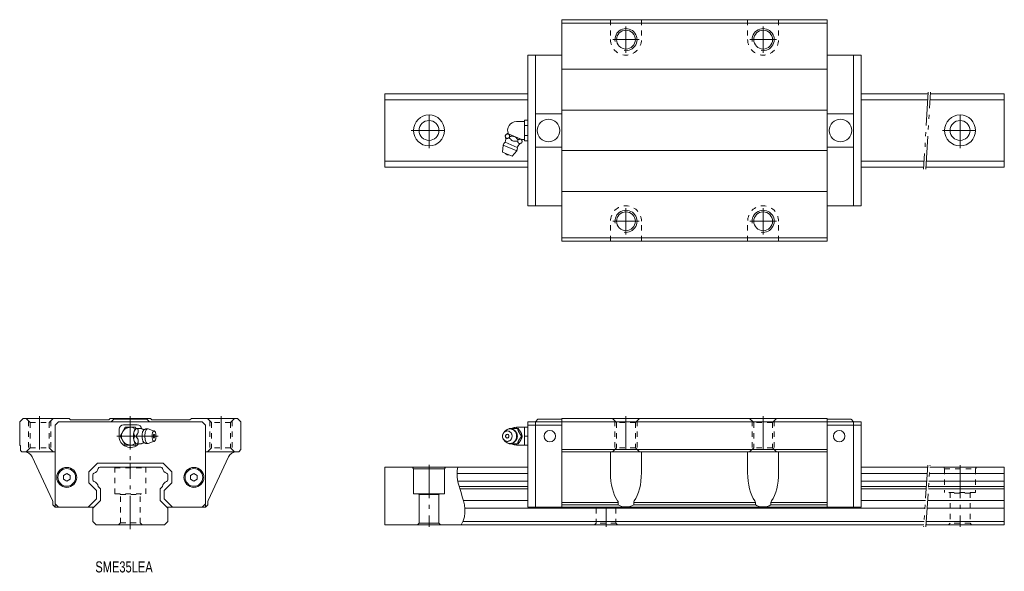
# Model space of a CAD drawing. Header units: inches. Extents: x -50 to 395, y -21 to 228.
import ezdxf

# ---------------------------------------------------------------- set-up
doc = ezdxf.new("R2010")
doc.units = ezdxf.units.IN
for name, pattern in [('CENTER', [22.8, 15, -3, 1.8, -3]), ('DASHED', [4.8, 2.4, -2.4]), ('PHANTOM', [27.6, 15, -3, 1.8, -3, 1.8, -3])]:
    doc.linetypes.add(name, pattern=pattern)
doc.layers.add('Unnamed [1]', color=89, linetype='Continuous', lineweight=0)
doc.styles.add('CK_TEXT_STYLE_0052', font='Smooth', dxfattribs={"width": 0.75, "height": 5})

msp = doc.modelspace()

# ---------------------------------------------------------------- linework, layer by layer
at = {"layer": 'Unnamed [1]', "color": 4, "linetype": 'Continuous', "lineweight": 0}
for p, q in [((195, 228), (315, 228)), ((195, 128), (195, 228)), ((315, 128), (315, 228)), ((195, 226.5), (315, 226.5)), ((179.7, 212), (195, 212)), ((179.7, 175.69), (179.7, 212)), ((183.1, 144), (183.1, 212)), ((330.3, 212), (315, 212)), ((326.9, 144), (326.9, 212)), ((330.3, 144), (330.3, 212)), ((195, 205.7), (315, 205.7)), ((179.7, 194.5), (115, 194.5)), ((115, 194.5), (115, 161.5)), ((179.7, 191.81), (115, 191.81)), ((360.59, 194.5), (330.3, 194.5)), ((360.42, 191.81), (330.3, 191.81)), ((395, 191.81), (361.43, 191.81)), ((395, 194.5), (361.59, 194.5)), ((395, 161.5), (395, 194.5)), ((195, 187.1), (315, 187.1)), ((178.11, 173.38), (178.11, 182.62)), ((178.11, 182.62), (179.7, 182.62)), ((183.1, 185.5), (195, 185.5)), ((326.9, 185.5), (315, 185.5)), ((174.51, 182), (178.11, 182)), ((178.11, 180.31), (179.7, 180.31)), ((169.41, 175.53), (169.64, 176.08)), ((176.9, 173.89), (170.43, 176.57)), ((171.28, 174.76), (171.51, 175.31)), ((175.01, 173.21), (175.24, 173.76)), ((178.11, 174), (176.63, 174)), ((178.11, 175.69), (179.7, 175.69)), ((179.7, 144), (179.7, 175.69)), ((168.2, 168.18), (168.51, 171.41)), ((168.51, 171.41), (174.61, 168.88)), ((169.36, 172.68), (174.9, 170.38)), ((176.88, 172.44), (177.11, 172.99)), ((178.11, 173.38), (179.7, 173.38)), ((183.1, 170.5), (195, 170.5)), ((326.9, 170.5), (315, 170.5)), ((168.2, 168.18), (172.54, 166.38)), ((174.61, 168.88), (172.54, 166.38)), ((195, 169), (315, 169)), ((179.7, 164.19), (115, 164.19)), ((179.7, 161.5), (115, 161.5)), ((358.77, 164.19), (330.3, 164.19)), ((358.61, 161.5), (330.3, 161.5)), ((395, 161.5), (359.61, 161.5)), ((395, 164.19), (359.77, 164.19)), ((195, 150.4), (315, 150.4)), ((179.7, 144), (195, 144)), ((330.3, 144), (315, 144)), ((195, 129.5), (315, 129.5)), ((195, 128), (315, 128)), ((-50, 46.5), (-48.5, 48)), ((-50, 36), (-50, 46.5)), ((-48.5, 48), (-27.7, 48)), ((-34, 45), (-32.5, 46.5)), ((-34, 45), (-34, 9.5)), ((-32.5, 46.5), (32.5, 46.5)), ((-27, 47.3), (-27.7, 48)), ((-27, 47.3), (-9.75, 47.3)), ((-9.05, 48), (-9.75, 47.3)), ((-9.05, 48), (9.05, 48)), ((-8.6, 46.5), (-7.5, 47.6)), ((-7.5, 47.6), (7.5, 47.6)), ((3.1, 45.1), (-3.1, 45.1)), ((8.6, 46.5), (7.5, 47.6)), ((9.05, 48), (9.75, 47.3)), ((26.9, 47.3), (9.75, 47.3)), ((26.9, 47.3), (27.6, 48)), ((27.6, 48), (48.5, 48)), ((34, 45), (32.5, 46.5)), ((34, 45), (34, 9.5)), ((48.5, 48), (50, 46.5)), ((50, 34), (50, 46.5)), ((179.7, 46.5), (330.3, 46.5)), ((179.7, 8), (179.7, 46.5)), ((179.7, 45), (195, 45)), ((183.1, 46.5), (184.2, 47.6)), ((183.1, 8), (183.1, 46.5)), ((184.2, 47.6), (195, 47.6)), ((195, 8), (195, 48)), ((195, 48), (315, 48)), ((315, 8), (315, 48)), ((315, 47.6), (325.6, 47.6)), ((330.3, 45), (315, 45)), ((325.8, 47.6), (326.9, 46.5)), ((326.9, 8), (326.9, 46.5)), ((330.3, 8), (330.3, 46.5)), ((-5.1, 40), (-5.1, 43.1)), ((-2.31, 44), (-4.62, 40)), ((2.31, 44), (-2.31, 44)), ((1.6, 41.68), (1.63, 41.82)), ((2.6, 43.5), (2.31, 44)), ((2.6, 43.5), (4.89, 43.5)), ((8.01, 43.27), (10.83, 42.33)), ((168.76, 41.58), (169.3, 42.22)), ((171.28, 43.5), (175.24, 43.5)), ((174.51, 44), (179.7, 44)), ((174.51, 43.53), (174.51, 44)), ((176.42, 41.82), (176.5, 41.68)), ((178.11, 36), (178.11, 44)), ((-50, 36), (-49.6, 35.6)), ((-4.62, 40), (-2.31, 36)), ((-2.31, 36), (2.31, 36)), ((1.63, 38.18), (1.6, 38.32)), ((2.31, 36), (2.6, 36.5)), ((4.88, 36.5), (2.6, 36.5)), ((10.83, 37.67), (8.01, 36.73)), ((169.3, 37.78), (168.76, 38.42)), ((171.28, 36.5), (175.24, 36.5)), ((174.51, 36), (174.51, 36.47)), ((179.7, 36), (174.51, 36)), ((176.5, 38.32), (176.42, 38.18)), ((176.88, 40), (177.11, 40)), ((178.11, 40), (179.7, 40)), ((-49.6, 33.6), (-49.6, 35.6)), ((-49.6, 33.6), (-49, 33)), ((-49, 33), (-34, 33)), ((49, 33), (34, 33)), ((50, 34), (49, 33)), ((195, 34), (315, 34)), ((195, 33), (315, 33)), ((217, 33), (217, 23.47)), ((231, 33), (231, 23.47)), ((279, 33), (279, 23.47)), ((293, 33), (293, 23.47)), ((-44.41, 30.69), (-35.19, 10.9)), ((-18.8, 23.85), (-14.85, 27.8)), ((-14.85, 27.8), (14.85, 27.8)), ((18.8, 23.85), (14.85, 27.8)), ((44.41, 30.69), (35.19, 10.9)), ((-28.75, 23.13), (-30.25, 22.27)), ((-30.25, 22.27), (-30.25, 20.53)), ((-27.25, 22.27), (-28.75, 23.13)), ((-27.25, 22.27), (-27.25, 20.53)), ((-18.8, 18.95), (-18.8, 23.85)), ((-17, 22.52), (-17, 20.28)), ((-13.79, 26), (13.79, 26)), ((17, 22.52), (17, 20.28)), ((18.8, 18.95), (18.8, 23.85)), ((28.75, 23.13), (27.25, 22.27)), ((27.25, 22.27), (27.25, 20.53)), ((30.25, 22.27), (28.75, 23.13)), ((30.25, 22.27), (30.25, 20.53)), ((115, 26), (115, 0)), ((115, 26), (179.7, 26)), ((127.6, 25.95), (128, 25.25)), ((128, 25.25), (142, 25.25)), ((128, 25.25), (128, 14)), ((142.4, 25.95), (142, 25.25)), ((142, 25.25), (142, 14)), ((147.68, 23.19), (179.7, 23.19)), ((330.3, 26), (360.36, 26)), ((330.3, 23.19), (360.17, 23.19)), ((361.18, 23.19), (395, 23.19)), ((361.37, 26), (395, 26)), ((395, 26), (395, 0)), ((-28.75, 19.67), (-30.25, 20.53)), ((-27.25, 20.53), (-28.75, 19.67)), ((-15.3, 15.45), (-18.8, 18.95)), ((15.3, 15.45), (18.8, 18.95)), ((28.75, 19.67), (27.25, 20.53)), ((30.25, 20.53), (28.75, 19.67)), ((148.04, 19.61), (179.7, 19.61)), ((330.3, 19.61), (359.93, 19.61)), ((360.94, 19.61), (395, 19.61)), ((-15.3, 11.75), (-15.3, 15.45)), ((-14.54, 17.24), (-13.5, 16.2)), ((-13.5, 16.2), (-13.5, 11)), ((14.54, 17.24), (13.5, 16.2)), ((13.5, 16.2), (13.5, 11)), ((15.3, 11.75), (15.3, 15.45)), ((142, 14), (128, 14)), ((130.2, 14), (130.5, 13.7)), ((130.5, 13.7), (130.5, 0.7)), ((139.5, 13.7), (130.5, 13.7)), ((139.5, 13.7), (139.8, 14)), ((139.5, 13.7), (139.5, 0.7)), ((148.62, 17.24), (179.7, 17.24)), ((148.94, 16.2), (179.7, 16.2)), ((330.3, 17.24), (359.77, 17.24)), ((330.3, 16.2), (359.7, 16.2)), ((360.71, 16.2), (395, 16.2)), ((360.78, 17.24), (395, 17.24)), ((-35, 10.06), (-35, 9)), ((-35, 9), (-34, 8)), ((-34, 9.5), (-32.5, 8)), ((-19.05, 8), (-15.3, 11.75)), ((-13.5, 11), (-17, 7.5)), ((13.5, 11), (17, 7.5)), ((19.05, 8), (15.3, 11.75)), ((34, 9.5), (32.5, 8)), ((35, 9), (34, 8)), ((35, 10.06), (35, 9)), ((150.54, 11), (179.7, 11)), ((195, 10.06), (220.48, 10.06)), ((195, 9), (220.48, 9)), ((220.48, 9), (220.48, 10.09)), ((227.52, 10.09), (227.52, 9)), ((227.52, 10.06), (282.48, 10.06)), ((227.52, 9), (282.48, 9)), ((282.48, 10.09), (282.48, 9)), ((289.52, 9), (289.52, 10.09)), ((289.52, 10.06), (315, 10.06)), ((315, 9), (289.52, 9)), ((330.3, 11), (359.35, 11)), ((360.36, 11), (395, 11)), ((-33.99, 8), (-16.5, 8)), ((-17, 7.5), (-17, 1.5)), ((34, 8), (16.5, 8)), ((17, 7.5), (17, 1.5)), ((151.2, 7.5), (359.12, 7.5)), ((179.7, 8), (330.3, 8)), ((360.12, 7.5), (395, 7.5)), ((-17, 1.5), (-15.5, 0)), ((-15.5, 0), (15.5, 0)), ((15.5, 0), (17, 1.5)), ((130.5, 0.7), (129.8, 0)), ((139.5, 0.7), (130.5, 0.7)), ((140.2, 0), (139.5, 0.7)), ((150.3, 1.5), (358.71, 1.5)), ((359.72, 1.5), (395, 1.5)), ((358.61, 0), (115, 0)), ((395, 0), (359.62, 0))]:
    msp.add_line(p, q, dxfattribs=at)
at = {"layer": 'Unnamed [1]', "color": 252, "linetype": 'DASHED', "lineweight": 0}
for p, q in [((217, 228), (217, 219)), ((231, 228), (231, 219)), ((279, 228), (279, 219)), ((293, 228), (293, 219)), ((217, 128), (217, 137)), ((231, 128), (231, 137)), ((279, 128), (279, 137)), ((293, 128), (293, 137)), ((-45.25, 46.2), (-47.05, 48)), ((-46, 46.95), (-46, 34.05)), ((-45.25, 46.2), (-45.25, 34.8)), ((-45.25, 46.2), (-36.75, 46.2)), ((-36.75, 46.2), (-34.95, 48)), ((-36.75, 46.2), (-36.75, 34.8)), ((-36, 46.95), (-36, 34.05)), ((36.75, 46.2), (34.95, 48)), ((36, 46.95), (36, 34.05)), ((45.25, 46.2), (36.75, 46.2)), ((36.75, 46.2), (36.75, 34.8)), ((45.25, 46.2), (47.05, 48)), ((45.25, 46.2), (45.25, 34.8)), ((46, 46.95), (46, 34.05)), ((219.75, 46.2), (217.95, 48)), ((219, 46.95), (219, 34.05)), ((219.75, 46.2), (219.75, 34.8)), ((228.25, 46.2), (219.75, 46.2)), ((228.25, 46.2), (230.05, 48)), ((228.25, 46.2), (228.25, 34.8)), ((229, 46.95), (229, 34.05)), ((281.75, 46.2), (279.95, 48)), ((281, 46.95), (281, 34.05)), ((281.75, 46.2), (281.75, 34.8)), ((290.25, 46.2), (281.75, 46.2)), ((290.25, 46.2), (292.05, 48)), ((290.25, 46.2), (290.25, 34.8)), ((291, 46.95), (291, 34.05)), ((-45.25, 34.8), (-47.05, 33)), ((-45.25, 34.8), (-36.75, 34.8)), ((-36.75, 34.8), (-34.95, 33)), ((-34, 33), (-34, 8)), ((34, 33), (34, 8)), ((36.75, 34.8), (34.95, 33)), ((45.25, 34.8), (36.75, 34.8)), ((45.25, 34.8), (47.05, 33)), ((219.75, 34.8), (217.95, 33)), ((228.25, 34.8), (219.75, 34.8)), ((228.25, 34.8), (230.05, 33)), ((281.75, 34.8), (279.95, 33)), ((290.25, 34.8), (281.75, 34.8)), ((290.25, 34.8), (292.05, 33)), ((-7, 25.7), (-7.17, 26)), ((-7, 25.7), (7, 25.7)), ((-7, 14), (-7, 25.7)), ((7, 25.7), (7.17, 26)), ((7, 14), (7, 25.7)), ((367.6, 25.95), (368, 25.25)), ((368, 25.25), (382, 25.25)), ((368, 25.25), (368, 14.55)), ((382.4, 25.95), (382, 25.25)), ((382, 25.25), (382, 14.55)), ((-7, 14), (7, 14)), ((-4.5, 13.7), (-4.8, 14)), ((-4.5, 13.7), (4.5, 13.7)), ((-4.5, 0.8), (-4.5, 13.7)), ((4.5, 13.7), (4.8, 14)), ((4.5, 0.8), (4.5, 13.7)), ((382, 14.55), (368, 14.55)), ((370.2, 14.55), (370.5, 14.25)), ((370.5, 14.55), (370.5, 0.7)), ((379.5, 14.25), (370.5, 14.25)), ((379.5, 14.55), (379.5, 0.7)), ((379.5, 14.25), (379.8, 14.55)), ((210.5, 7.5), (210.5, 0.7)), ((219.5, 7.5), (219.5, 0.7)), ((-5.3, 0), (-4.5, 0.8)), ((-4.5, 0.8), (4.5, 0.8)), ((5.3, 0), (4.5, 0.8)), ((210.5, 0.7), (209.8, 0)), ((219.5, 0.7), (210.5, 0.7)), ((220.2, 0), (219.5, 0.7)), ((370.5, 0.7), (369.8, 0)), ((379.5, 0.7), (370.5, 0.7)), ((380.2, 0), (379.5, 0.7))]:
    msp.add_line(p, q, dxfattribs=at)
at = {"layer": 'Unnamed [1]', "color": 252, "linetype": 'CENTER', "lineweight": 0}
for p, q in [((224, 213), (224, 225)), ((286, 213), (286, 225)), ((218, 219), (230, 219)), ((280, 219), (292, 219)), ((135, 170), (135, 186)), ((375, 170), (375, 186)), ((127, 178), (143, 178)), ((367, 178), (383, 178)), ((224, 131), (224, 143)), ((286, 131), (286, 143)), ((218, 137), (230, 137)), ((280, 137), (292, 137)), ((-41, 49), (-41, 31.92)), ((0, 49), (0, 29)), ((41, 49), (41, 31.92)), ((224, 49), (224, 31.92)), ((286, 49), (286, 31.92)), ((-6.05, 40), (1.92, 40)), ((1.92, 40), (12.62, 40)), ((0, -2), (0, 28)), ((135, 27), (135, -1)), ((375, 26.95), (375, -1)), ((215, 8.06), (215, -1))]:
    msp.add_line(p, q, dxfattribs=at)
at = {"layer": 'Unnamed [1]', "color": 252, "linetype": 'PHANTOM', "lineweight": 0}
for p, q in [((360.63, 195.22), (358.55, 160.54)), ((359.55, 160.5), (361.64, 195.29)), ((360.43, 26.95), (358.55, -0.96)), ((359.55, -1), (361.43, 26.95))]:
    msp.add_line(p, q, dxfattribs=at)
at = {"layer": 'Unnamed [1]', "color": 252, "linetype": 'Continuous', "lineweight": 0}
msp.add_line((168.31, 40), (168.2, 40), dxfattribs=at)
at = {"layer": 'Unnamed [1]', "color": 4, "linetype": 'Continuous', "lineweight": 0, "extrusion": (0, 0, -1)}
for points in [[(-169.41, 175.53), (-169.44, 175.44), (-169.48, 175.35), (-169.51, 175.27), (-169.54, 175.18), (-169.58, 175.09), (-169.61, 175.01), (-169.65, 174.93), (-169.69, 174.85), (-169.73, 174.78), (-169.75, 174.73), (-169.78, 174.69), (-169.81, 174.65), (-169.84, 174.62), (-169.87, 174.58), (-169.9, 174.55), (-169.94, 174.52), (-169.97, 174.49), (-170.01, 174.47), (-170.05, 174.45), (-170.09, 174.44), (-170.13, 174.43), (-170.17, 174.42), (-170.22, 174.41), (-170.26, 174.41), (-170.31, 174.41), (-170.36, 174.41), (-170.41, 174.42), (-170.5, 174.44), (-170.59, 174.47), (-170.69, 174.5), (-170.79, 174.53), (-170.88, 174.57), (-170.98, 174.62), (-171.08, 174.66), (-171.18, 174.71), (-171.28, 174.76)], [(-171.51, 175.31), (-171.48, 175.4), (-171.44, 175.49), (-171.41, 175.57), (-171.38, 175.66), (-171.35, 175.74), (-171.31, 175.83), (-171.27, 175.91), (-171.23, 175.99), (-171.19, 176.06), (-171.17, 176.1), (-171.14, 176.15), (-171.11, 176.19), (-171.08, 176.22), (-171.05, 176.26), (-171.02, 176.29), (-170.98, 176.32), (-170.95, 176.34), (-170.91, 176.37), (-170.91, 176.37), (-170.91, 176.37), (-170.91, 176.37), (-170.91, 176.37), (-170.9, 176.37), (-170.9, 176.37), (-170.9, 176.37), (-170.9, 176.37), (-170.9, 176.37)], [(-171.28, 174.76), (-171.43, 174.56), (-171.59, 174.37), (-171.75, 174.17), (-171.92, 173.99), (-172.1, 173.81), (-172.28, 173.65), (-172.47, 173.5), (-172.67, 173.38), (-172.89, 173.27), (-173.12, 173.2), (-173.35, 173.15), (-173.58, 173.12), (-173.82, 173.11), (-174.06, 173.12), (-174.3, 173.13), (-174.53, 173.16), (-174.77, 173.18), (-175.01, 173.21)], [(-177.11, 172.99), (-177.08, 173.06), (-177.06, 173.13), (-177.03, 173.2), (-177, 173.27), (-176.98, 173.34), (-176.95, 173.41), (-176.92, 173.48), (-176.89, 173.55), (-176.86, 173.61), (-176.83, 173.67), (-176.8, 173.73), (-176.76, 173.79), (-176.72, 173.85), (-176.68, 173.9), (-176.64, 173.95), (-176.6, 173.99), (-176.55, 174.02), (-176.5, 174.05)], [(-175.01, 173.21), (-175.04, 173.12), (-175.08, 173.03), (-175.11, 172.95), (-175.14, 172.86), (-175.18, 172.77), (-175.21, 172.69), (-175.25, 172.61), (-175.29, 172.53), (-175.33, 172.46), (-175.35, 172.41), (-175.38, 172.37), (-175.41, 172.33), (-175.44, 172.3), (-175.47, 172.26), (-175.5, 172.23), (-175.54, 172.2), (-175.57, 172.17), (-175.61, 172.15), (-175.65, 172.13), (-175.69, 172.12), (-175.73, 172.11), (-175.77, 172.1), (-175.82, 172.09), (-175.86, 172.09), (-175.91, 172.09), (-175.96, 172.09), (-176.01, 172.1), (-176.1, 172.12), (-176.19, 172.15), (-176.29, 172.18), (-176.39, 172.21), (-176.49, 172.25), (-176.58, 172.3), (-176.68, 172.34), (-176.78, 172.39), (-176.88, 172.44)], [(-2.45, 43.4), (-2.46, 43.41), (-2.46, 43.41), (-2.47, 43.41), (-2.47, 43.42), (-2.48, 43.42), (-2.48, 43.42), (-2.49, 43.42), (-2.49, 43.43), (-2.5, 43.43), (-2.5, 43.43), (-2.51, 43.44), (-2.51, 43.44), (-2.52, 43.44), (-2.52, 43.44), (-2.53, 43.45), (-2.53, 43.45), (-2.54, 43.45), (-2.54, 43.46), (-2.54, 43.46), (-2.55, 43.46), (-2.55, 43.46), (-2.56, 43.47), (-2.56, 43.47), (-2.56, 43.47), (-2.57, 43.48), (-2.57, 43.48), (-2.58, 43.48), (-2.58, 43.49), (-2.58, 43.49), (-2.59, 43.49), (-2.59, 43.49), (-2.6, 43.5), (-2.6, 43.5), (-2.6, 43.5), (-2.61, 43.51), (-2.61, 43.51)], [(-2.47, 40), (-2.56, 40.11), (-2.65, 40.22), (-2.73, 40.33), (-2.82, 40.44), (-2.91, 40.55), (-2.99, 40.66), (-3.07, 40.77), (-3.15, 40.89), (-3.22, 41), (-3.27, 41.07), (-3.31, 41.15), (-3.35, 41.22), (-3.38, 41.29), (-3.42, 41.36), (-3.45, 41.43), (-3.48, 41.51), (-3.51, 41.58), (-3.53, 41.66), (-3.55, 41.73), (-3.56, 41.81), (-3.57, 41.88), (-3.58, 41.96), (-3.59, 42.03), (-3.59, 42.11), (-3.59, 42.18), (-3.59, 42.25), (-3.58, 42.32), (-3.56, 42.46), (-3.53, 42.6), (-3.5, 42.73), (-3.47, 42.86), (-3.43, 42.99), (-3.38, 43.12), (-3.34, 43.25), (-3.29, 43.37), (-3.24, 43.5)], [(-4.88, 43.5), (-4.89, 43.49), (-4.91, 43.48), (-4.92, 43.47), (-4.93, 43.46), (-4.95, 43.45), (-4.96, 43.44), (-4.98, 43.43), (-4.99, 43.42), (-5.01, 43.41), (-5.04, 43.39), (-5.07, 43.38), (-5.1, 43.36), (-5.14, 43.34), (-5.17, 43.32), (-5.2, 43.3), (-5.24, 43.29), (-5.27, 43.27), (-5.31, 43.25), (-5.35, 43.23), (-5.39, 43.22), (-5.43, 43.2), (-5.47, 43.18), (-5.51, 43.17), (-5.56, 43.15), (-5.6, 43.14), (-5.64, 43.13), (-5.69, 43.11), (-5.73, 43.1), (-5.78, 43.09), (-5.83, 43.08), (-5.88, 43.07), (-5.92, 43.06), (-5.97, 43.05), (-6.02, 43.04), (-6.07, 43.03), (-6.12, 43.02), (-6.15, 43.02), (-6.17, 43.02), (-6.2, 43.02), (-6.23, 43.01), (-6.26, 43.01), (-6.29, 43.01), (-6.32, 43.01), (-6.35, 43.01), (-6.37, 43.01)], [(-171.55, 43.3), (-172.1, 43.25), (-172.31, 43.2), (-172.52, 43.13), (-172.73, 43.04), (-172.94, 42.94), (-173.14, 42.82), (-173.34, 42.68), (-173.52, 42.52), (-173.7, 42.35), (-173.86, 42.16), (-174.01, 41.96), (-174.18, 41.68), (-174.32, 41.38), (-174.44, 41.08), (-174.52, 40.77), (-174.57, 40.47), (-174.6, 40.17), (-174.6, 39.89), (-174.58, 39.62), (-174.53, 39.27), (-174.45, 38.96), (-174.35, 38.68), (-174.24, 38.43), (-174.07, 38.14), (-173.9, 37.89), (-173.73, 37.69), (-173.51, 37.46), (-173.3, 37.29), (-173.11, 37.16), (-172.88, 37.03), (-172.62, 36.91), (-172.42, 36.83), (-172.2, 36.77), (-171.98, 36.73), (-171.73, 36.71), (-171.55, 36.7), (-171.55, 36.7), (-171.05, 36.74), (-170.83, 36.79), (-170.57, 36.88), (-170.34, 36.97), (-170.09, 37.11), (-169.9, 37.23), (-169.7, 37.38), (-169.47, 37.59), (-169.3, 37.78)], [(-176.42, 41.82), (-176.37, 41.92), (-176.31, 42.02), (-176.25, 42.12), (-176.18, 42.22), (-176.12, 42.31), (-176.06, 42.41), (-175.99, 42.5), (-175.92, 42.6), (-175.86, 42.69), (-175.79, 42.78), (-175.72, 42.87), (-175.65, 42.96), (-175.58, 43.05), (-175.51, 43.14), (-175.45, 43.23), (-175.38, 43.32), (-175.31, 43.41), (-175.24, 43.5)], [(-177.11, 40), (-177.08, 40.09), (-177.05, 40.18), (-177.03, 40.27), (-177, 40.35), (-176.98, 40.44), (-176.95, 40.53), (-176.92, 40.62), (-176.89, 40.72), (-176.86, 40.81), (-176.83, 40.9), (-176.79, 40.99), (-176.76, 41.09), (-176.72, 41.18), (-176.68, 41.28), (-176.64, 41.38), (-176.6, 41.48), (-176.55, 41.58), (-176.5, 41.68)], [(-3.24, 36.5), (-3.28, 36.61), (-3.32, 36.72), (-3.36, 36.83), (-3.4, 36.94), (-3.44, 37.05), (-3.47, 37.16), (-3.5, 37.27), (-3.53, 37.39), (-3.55, 37.5), (-3.57, 37.57), (-3.58, 37.65), (-3.58, 37.72), (-3.59, 37.79), (-3.59, 37.86), (-3.59, 37.93), (-3.59, 38.01), (-3.58, 38.08), (-3.57, 38.16), (-3.56, 38.23), (-3.54, 38.31), (-3.52, 38.38), (-3.49, 38.46), (-3.46, 38.53), (-3.43, 38.61), (-3.4, 38.68), (-3.36, 38.75), (-3.33, 38.82), (-3.25, 38.96), (-3.16, 39.1), (-3.07, 39.23), (-2.98, 39.36), (-2.88, 39.49), (-2.78, 39.62), (-2.68, 39.75), (-2.57, 39.87), (-2.47, 40)], [(-7.92, 36.71), (-7.87, 36.7), (-7.83, 36.7), (-7.79, 36.69), (-7.75, 36.69), (-7.71, 36.69), (-7.66, 36.68), (-7.62, 36.68), (-7.58, 36.68), (-7.54, 36.68), (-7.49, 36.68), (-7.44, 36.69), (-7.4, 36.69), (-7.35, 36.69), (-7.31, 36.7), (-7.26, 36.7), (-7.21, 36.71), (-7.17, 36.72), (-7.12, 36.72), (-7.08, 36.73), (-7.04, 36.74), (-6.99, 36.75), (-6.95, 36.76), (-6.91, 36.77), (-6.86, 36.78), (-6.82, 36.8), (-6.78, 36.81), (-6.74, 36.82), (-6.69, 36.84), (-6.65, 36.85), (-6.61, 36.87), (-6.57, 36.89), (-6.53, 36.9), (-6.5, 36.92), (-6.46, 36.94), (-6.42, 36.96), (-6.38, 36.98), (-6.36, 36.99), (-6.34, 37), (-6.31, 37.02), (-6.29, 37.03), (-6.27, 37.04), (-6.25, 37.06), (-6.23, 37.07), (-6.21, 37.09), (-6.18, 37.1)], [(-10.72, 39.17), (-10.74, 39.17), (-10.77, 39.18), (-10.79, 39.19), (-10.81, 39.21), (-10.84, 39.23), (-10.86, 39.26), (-10.88, 39.29), (-10.9, 39.32), (-10.92, 39.35)], [(-170.78, 36.8), (-170.77, 36.81), (-170.75, 36.81), (-170.74, 36.82), (-170.73, 36.82), (-170.72, 36.82), (-170.71, 36.83), (-170.7, 36.83), (-170.69, 36.83), (-170.68, 36.84), (-170.68, 36.84), (-170.67, 36.84), (-170.67, 36.84), (-170.67, 36.84), (-170.67, 36.84), (-170.67, 36.84), (-170.66, 36.85), (-170.66, 36.85), (-170.66, 36.85)], [(-174.92, 40), (-174.92, 39.95), (-174.92, 39.9), (-174.92, 39.85), (-174.91, 39.8), (-174.91, 39.75), (-174.91, 39.7), (-174.9, 39.65), (-174.89, 39.6), (-174.89, 39.55), (-174.88, 39.49), (-174.87, 39.44), (-174.86, 39.39), (-174.85, 39.34), (-174.84, 39.28), (-174.83, 39.23), (-174.82, 39.18), (-174.8, 39.13), (-174.79, 39.08), (-174.78, 39.02), (-174.76, 38.97), (-174.74, 38.92), (-174.72, 38.87), (-174.71, 38.82), (-174.69, 38.77), (-174.67, 38.72), (-174.65, 38.67), (-174.63, 38.62), (-174.6, 38.57), (-174.58, 38.53), (-174.56, 38.48), (-174.53, 38.43), (-174.51, 38.38), (-174.48, 38.34), (-174.45, 38.29), (-174.43, 38.24), (-174.4, 38.2), (-174.37, 38.15), (-174.34, 38.11), (-174.31, 38.06), (-174.28, 38.02), (-174.25, 37.98), (-174.21, 37.93), (-174.18, 37.89), (-174.15, 37.85), (-174.11, 37.81), (-174.08, 37.77), (-174.04, 37.73), (-174, 37.69), (-173.97, 37.65), (-173.93, 37.62), (-173.89, 37.58), (-173.85, 37.54), (-173.81, 37.51), (-173.77, 37.47), (-173.73, 37.44), (-173.69, 37.4), (-173.65, 37.37), (-173.61, 37.34), (-173.56, 37.3), (-173.52, 37.27), (-173.48, 37.24), (-173.43, 37.21), (-173.39, 37.18), (-173.34, 37.16), (-173.3, 37.13), (-173.25, 37.1), (-173.21, 37.08), (-173.16, 37.05), (-173.11, 37.03), (-173.06, 37), (-173.02, 36.98), (-172.97, 36.96), (-172.92, 36.94), (-172.87, 36.92), (-172.82, 36.9), (-172.77, 36.88), (-172.72, 36.86), (-172.67, 36.84), (-172.62, 36.83), (-172.57, 36.81), (-172.52, 36.8), (-172.47, 36.79), (-172.42, 36.77), (-172.37, 36.76), (-172.32, 36.75), (-172.27, 36.74), (-172.22, 36.73), (-172.16, 36.72), (-172.11, 36.71), (-172.06, 36.71), (-172.01, 36.7), (-171.96, 36.7), (-171.91, 36.69), (-171.85, 36.69), (-171.8, 36.68), (-171.75, 36.68), (-171.7, 36.68), (-171.65, 36.68), (-171.59, 36.68), (-171.54, 36.68), (-171.49, 36.69), (-171.44, 36.69), (-171.39, 36.7), (-171.34, 36.7), (-171.28, 36.71), (-171.23, 36.71), (-171.18, 36.72), (-171.13, 36.73), (-171.1, 36.73), (-171.07, 36.74), (-171.04, 36.74), (-171.01, 36.75), (-170.98, 36.75), (-170.95, 36.76), (-170.92, 36.77), (-170.89, 36.77), (-170.86, 36.78)], [(-175.24, 36.5), (-175.32, 36.61), (-175.41, 36.72), (-175.49, 36.83), (-175.58, 36.94), (-175.66, 37.05), (-175.75, 37.16), (-175.83, 37.27), (-175.91, 37.39), (-176, 37.5), (-176.04, 37.57), (-176.09, 37.65), (-176.14, 37.72), (-176.19, 37.79), (-176.23, 37.86), (-176.28, 37.93), (-176.32, 38.01), (-176.37, 38.08), (-176.41, 38.16), (-176.41, 38.16), (-176.41, 38.16), (-176.41, 38.16), (-176.41, 38.17), (-176.42, 38.17), (-176.42, 38.17), (-176.42, 38.17), (-176.42, 38.18), (-176.42, 38.18)], [(-176.5, 38.32), (-176.53, 38.38), (-176.55, 38.43), (-176.58, 38.49), (-176.61, 38.55), (-176.63, 38.6), (-176.66, 38.66), (-176.68, 38.71), (-176.7, 38.77), (-176.73, 38.82), (-176.78, 38.96), (-176.83, 39.1), (-176.87, 39.23), (-176.91, 39.36), (-176.96, 39.49), (-176.99, 39.62), (-177.03, 39.75), (-177.07, 39.87), (-177.11, 40)]]:
    msp.add_lwpolyline(points, dxfattribs=at)
at = {"layer": 'Unnamed [1]', "color": 4, "linetype": 'Continuous', "lineweight": 0}
for points in [[(170.82, 176.4), (170.79, 176.41), (170.76, 176.42), (170.73, 176.42), (170.69, 176.43), (170.66, 176.43), (170.62, 176.43), (170.59, 176.43), (170.55, 176.42), (170.52, 176.42), (170.42, 176.4), (170.33, 176.37), (170.23, 176.34), (170.13, 176.3), (170.04, 176.26), (169.94, 176.22), (169.84, 176.17), (169.74, 176.13), (169.64, 176.08)], [(173.59, 175.26), (173.53, 175.28), (173.46, 175.3), (173.4, 175.32), (173.33, 175.33), (173.27, 175.35), (173.21, 175.36), (173.14, 175.37), (173.07, 175.38), (173.01, 175.38), (172.84, 175.4), (172.68, 175.4), (172.51, 175.4), (172.34, 175.39), (172.18, 175.38), (172.01, 175.36), (171.84, 175.35), (171.67, 175.33), (171.51, 175.31)], [(175.24, 173.76), (175.15, 173.87), (175.06, 173.99), (174.97, 174.1), (174.88, 174.21), (174.79, 174.32), (174.69, 174.43), (174.59, 174.53), (174.49, 174.64), (174.39, 174.74), (174.33, 174.8), (174.26, 174.85), (174.2, 174.91), (174.13, 174.96), (174.06, 175.01), (173.99, 175.06), (173.91, 175.1), (173.84, 175.15), (173.76, 175.19), (173.76, 175.19), (173.76, 175.19), (173.75, 175.19), (173.75, 175.19), (173.75, 175.19), (173.75, 175.19), (173.74, 175.19), (173.74, 175.2), (173.74, 175.2)], [(176.43, 174.08), (176.37, 174.1), (176.31, 174.11), (176.25, 174.11), (176.19, 174.11), (176.12, 174.1), (176.06, 174.09), (175.99, 174.07), (175.93, 174.05), (175.86, 174.03), (175.79, 174), (175.72, 173.98), (175.65, 173.95), (175.59, 173.92), (175.52, 173.89), (175.45, 173.86), (175.38, 173.83), (175.31, 173.79), (175.24, 173.76)], [(1.6, 41.68), (1.56, 41.47), (1.52, 41.27), (1.5, 41.07), (1.47, 40.88), (1.46, 40.69), (1.45, 40.51), (1.44, 40.33), (1.43, 40.16), (1.43, 40), (1.43, 40), (1.43, 39.84), (1.44, 39.67), (1.45, 39.49), (1.46, 39.31), (1.47, 39.12), (1.5, 38.93), (1.52, 38.73), (1.56, 38.53), (1.6, 38.32)], [(1.6, 41.68), (1.59, 41.62), (1.58, 41.57), (1.58, 41.51), (1.57, 41.45), (1.57, 41.4), (1.57, 41.34), (1.57, 41.29), (1.58, 41.23), (1.58, 41.18), (1.6, 41.04), (1.63, 40.9), (1.66, 40.77), (1.7, 40.64), (1.74, 40.51), (1.78, 40.38), (1.83, 40.25), (1.87, 40.13), (1.92, 40)], [(2.69, 43.5), (2.6, 43.39), (2.51, 43.28), (2.43, 43.17), (2.34, 43.06), (2.26, 42.95), (2.17, 42.84), (2.09, 42.73), (2.01, 42.61), (1.94, 42.5), (1.9, 42.43), (1.85, 42.35), (1.81, 42.28), (1.78, 42.21), (1.74, 42.14), (1.71, 42.07), (1.68, 41.99), (1.66, 41.92), (1.63, 41.84), (1.63, 41.84), (1.63, 41.84), (1.63, 41.84), (1.63, 41.83), (1.63, 41.83), (1.63, 41.83), (1.63, 41.83), (1.63, 41.82), (1.63, 41.82)], [(2.46, 43.41), (2.34, 43.31), (2.22, 43.19), (2.11, 43.04), (2, 42.87), (1.91, 42.68), (1.83, 42.48), (1.75, 42.26), (1.68, 42.04), (1.63, 41.82)], [(6.2, 42.91), (5.99, 42.73), (5.88, 42.58), (5.78, 42.41), (5.68, 42.18), (5.57, 41.89), (5.48, 41.53), (5.4, 41.13), (5.36, 40.75), (5.33, 40.41), (5.32, 40.1), (5.32, 40), (5.32, 40), (5.34, 39.46), (5.37, 39.11), (5.43, 38.7), (5.51, 38.35), (5.59, 38.06), (5.7, 37.77), (5.8, 37.56), (5.91, 37.37), (6.03, 37.23), (6.15, 37.12), (6.19, 37.09)], [(6.19, 42.91), (6.2, 42.91), (6.2, 42.92), (6.21, 42.92), (6.21, 42.92), (6.21, 42.92), (6.22, 42.93), (6.22, 42.93), (6.23, 42.93), (6.23, 42.94), (6.27, 42.96), (6.31, 42.98), (6.34, 43.01), (6.38, 43.03), (6.42, 43.05), (6.46, 43.06), (6.5, 43.08), (6.54, 43.1), (6.58, 43.12), (6.62, 43.13), (6.66, 43.15), (6.71, 43.16), (6.75, 43.18), (6.79, 43.19), (6.83, 43.21), (6.87, 43.22), (6.91, 43.23), (6.96, 43.24), (7, 43.25), (7.04, 43.26), (7.09, 43.27), (7.13, 43.28), (7.17, 43.28), (7.22, 43.29), (7.26, 43.3), (7.3, 43.3), (7.35, 43.31), (7.39, 43.31), (7.44, 43.32), (7.49, 43.32), (7.54, 43.32), (7.59, 43.32), (7.63, 43.32), (7.68, 43.32), (7.73, 43.31), (7.78, 43.31), (7.79, 43.31), (7.81, 43.31), (7.82, 43.3), (7.84, 43.3), (7.86, 43.3), (7.87, 43.3), (7.89, 43.29), (7.91, 43.29), (7.92, 43.29)], [(7.85, 43.3), (7.65, 43.26), (7.52, 43.18), (7.41, 43.09), (7.3, 42.97), (7.18, 42.8), (7.08, 42.61), (6.97, 42.36), (6.86, 42.04), (6.76, 41.65), (6.68, 41.22), (6.63, 40.81), (6.6, 40.45), (6.59, 40.11), (6.59, 40), (6.59, 40), (6.61, 39.36), (6.65, 39.01), (6.7, 38.67), (6.78, 38.27), (6.87, 37.91), (6.98, 37.62), (7.08, 37.39), (7.18, 37.2), (7.28, 37.06), (7.4, 36.92), (7.5, 36.83), (7.62, 36.76), (7.74, 36.71), (7.86, 36.7), (7.97, 36.72), (8.01, 36.73)], [(8.01, 43.27), (8, 43.28), (7.98, 43.28), (7.96, 43.29), (7.94, 43.29), (7.92, 43.29), (7.91, 43.3), (7.89, 43.3), (7.87, 43.3), (7.85, 43.3)], [(11.62, 40), (11.59, 40.57), (11.55, 40.86), (11.48, 41.24), (11.41, 41.51), (11.32, 41.74), (11.22, 41.95), (11.11, 42.11), (11.03, 42.2), (10.95, 42.27), (10.87, 42.32), (10.76, 42.35), (10.65, 42.34), (10.56, 42.31), (10.47, 42.26), (10.36, 42.16), (10.27, 42.04), (10.17, 41.87), (10.07, 41.63), (9.97, 41.32), (9.9, 40.98), (9.85, 40.65), (9.83, 40.36), (9.82, 40.08), (9.82, 40), (9.82, 40), (9.84, 39.43), (9.88, 39.14), (9.95, 38.76), (10.03, 38.49), (10.11, 38.26), (10.21, 38.05), (10.32, 37.89), (10.4, 37.8), (10.49, 37.73), (10.57, 37.68), (10.68, 37.65), (10.78, 37.66), (10.88, 37.69), (10.97, 37.74), (11.07, 37.84), (11.16, 37.96), (11.26, 38.13), (11.37, 38.37), (11.46, 38.68), (11.53, 39.02), (11.58, 39.35), (11.61, 39.64), (11.62, 39.92), (11.62, 40)], [(10.92, 40.65), (10.81, 40.79), (10.76, 40.82), (10.71, 40.83), (10.65, 40.81), (10.6, 40.77), (10.54, 40.69), (10.49, 40.57), (10.43, 40.38), (10.41, 40.21), (10.4, 40.05), (10.4, 40), (10.4, 40), (10.4, 39.9), (10.41, 39.8), (10.42, 39.68), (10.45, 39.56), (10.48, 39.44), (10.53, 39.34), (10.58, 39.25), (10.65, 39.19), (10.72, 39.17)], [(170.37, 37.65), (169.98, 37.69), (169.78, 37.74), (169.58, 37.81), (169.38, 37.91), (169.19, 38.03), (169.01, 38.17), (168.84, 38.33), (168.69, 38.51), (168.55, 38.71), (168.44, 38.92), (168.35, 39.13), (168.28, 39.35), (168.22, 39.64), (168.2, 39.92), (168.2, 40.19), (168.24, 40.44), (168.29, 40.67), (168.38, 40.95), (168.49, 41.18), (168.61, 41.38), (168.78, 41.6), (168.94, 41.77), (169.09, 41.9), (169.27, 42.03), (169.48, 42.15), (169.66, 42.22), (169.84, 42.28), (170.02, 42.32), (170.22, 42.34), (170.37, 42.35), (170.37, 42.35), (170.76, 42.31), (170.96, 42.26), (171.16, 42.19), (171.36, 42.09), (171.55, 41.97), (171.73, 41.83), (171.9, 41.67), (172.05, 41.49), (172.18, 41.29), (172.3, 41.08), (172.39, 40.87), (172.45, 40.65), (172.51, 40.36), (172.54, 40.08), (172.53, 39.81), (172.5, 39.56), (172.45, 39.33), (172.36, 39.05), (172.25, 38.82), (172.13, 38.62), (171.96, 38.4), (171.8, 38.23), (171.65, 38.1), (171.47, 37.97), (171.25, 37.85), (171.08, 37.78), (170.9, 37.72), (170.72, 37.68), (170.52, 37.66), (170.37, 37.65)], [(169.3, 42.22), (169.68, 42.61), (169.88, 42.76), (170.13, 42.92), (170.34, 43.03), (170.57, 43.12), (170.83, 43.2), (171.07, 43.26), (171.28, 43.29), (171.55, 43.3)], [(170.37, 39.17), (170.12, 39.22), (169.99, 39.28), (169.87, 39.37), (169.77, 39.48), (169.69, 39.61), (169.64, 39.74), (169.61, 39.88), (169.6, 40.06), (169.63, 40.22), (169.67, 40.35), (169.75, 40.49), (169.83, 40.59), (169.93, 40.68), (170.04, 40.75), (170.15, 40.8), (170.28, 40.82), (170.37, 40.83), (170.37, 40.83), (170.62, 40.78), (170.75, 40.72), (170.86, 40.63), (170.96, 40.52), (171.04, 40.39), (171.1, 40.26), (171.13, 40.12), (171.13, 39.94), (171.11, 39.78), (171.06, 39.65), (170.99, 39.51), (170.91, 39.41), (170.81, 39.32), (170.7, 39.25), (170.58, 39.2), (170.46, 39.18), (170.37, 39.17)], [(171.09, 43.26), (171.11, 43.28), (171.13, 43.31), (171.15, 43.34), (171.17, 43.37), (171.19, 43.39), (171.21, 43.42), (171.23, 43.45), (171.26, 43.47), (171.28, 43.5)], [(171.09, 43.27), (171.12, 43.27), (171.15, 43.28), (171.18, 43.28), (171.21, 43.29), (171.23, 43.29), (171.26, 43.29), (171.29, 43.3), (171.32, 43.3), (171.35, 43.3), (171.41, 43.31), (171.46, 43.31), (171.51, 43.31), (171.56, 43.32), (171.61, 43.32), (171.67, 43.32), (171.72, 43.32), (171.77, 43.32), (171.82, 43.31), (171.87, 43.31), (171.92, 43.31), (171.98, 43.3), (172.03, 43.3), (172.08, 43.29), (172.13, 43.28), (172.18, 43.28), (172.23, 43.27), (172.28, 43.26), (172.33, 43.25), (172.38, 43.24), (172.43, 43.22), (172.48, 43.21), (172.53, 43.2), (172.58, 43.18), (172.63, 43.17), (172.68, 43.15), (172.73, 43.14), (172.78, 43.12), (172.83, 43.1), (172.88, 43.08), (172.92, 43.06), (172.97, 43.04), (173.02, 43.02), (173.06, 43), (173.11, 42.97), (173.16, 42.95), (173.2, 42.93), (173.25, 42.9), (173.29, 42.88), (173.33, 42.85), (173.38, 42.82), (173.42, 42.79), (173.46, 42.77), (173.51, 42.74), (173.55, 42.71), (173.59, 42.68), (173.63, 42.64), (173.67, 42.61), (173.71, 42.58), (173.75, 42.55), (173.79, 42.51), (173.83, 42.48), (173.87, 42.44), (173.9, 42.41), (173.94, 42.37), (173.98, 42.34), (174.01, 42.3), (174.05, 42.26), (174.08, 42.22), (174.12, 42.18), (174.15, 42.14), (174.18, 42.1), (174.21, 42.06), (174.25, 42.02), (174.28, 41.98), (174.31, 41.94), (174.34, 41.9), (174.37, 41.85), (174.39, 41.81), (174.42, 41.77), (174.45, 41.72), (174.47, 41.68), (174.5, 41.63), (174.52, 41.58), (174.55, 41.54), (174.57, 41.49), (174.59, 41.44), (174.62, 41.4), (174.64, 41.35), (174.66, 41.3), (174.68, 41.25), (174.7, 41.2), (174.72, 41.16), (174.73, 41.11), (174.75, 41.06), (174.77, 41.01), (174.78, 40.96), (174.8, 40.91), (174.81, 40.86), (174.82, 40.8), (174.83, 40.75), (174.85, 40.7), (174.86, 40.65), (174.87, 40.6), (174.87, 40.55), (174.88, 40.49), (174.89, 40.44), (174.9, 40.39), (174.9, 40.34), (174.91, 40.3), (174.91, 40.26), (174.91, 40.22), (174.91, 40.19), (174.92, 40.15), (174.92, 40.11), (174.92, 40.08), (174.92, 40.04), (174.92, 40)], [(175.01, 43.5), (175.04, 43.39), (175.07, 43.28), (175.11, 43.17), (175.14, 43.06), (175.17, 42.95), (175.21, 42.84), (175.25, 42.73), (175.28, 42.61), (175.33, 42.5), (175.35, 42.43), (175.38, 42.35), (175.41, 42.28), (175.44, 42.21), (175.47, 42.14), (175.5, 42.07), (175.53, 41.99), (175.57, 41.92), (175.61, 41.84), (175.65, 41.77), (175.69, 41.69), (175.73, 41.62), (175.77, 41.54), (175.82, 41.47), (175.86, 41.39), (175.91, 41.32), (175.96, 41.25), (176, 41.18), (176.1, 41.04), (176.19, 40.9), (176.29, 40.77), (176.38, 40.64), (176.48, 40.51), (176.58, 40.38), (176.68, 40.25), (176.78, 40.13), (176.88, 40)], [(1.92, 40), (1.89, 39.91), (1.85, 39.82), (1.82, 39.73), (1.79, 39.65), (1.76, 39.56), (1.73, 39.47), (1.7, 39.38), (1.68, 39.28), (1.65, 39.19), (1.63, 39.1), (1.61, 39.01), (1.59, 38.91), (1.58, 38.82), (1.57, 38.72), (1.57, 38.62), (1.57, 38.52), (1.58, 38.42), (1.6, 38.32)], [(1.63, 38.18), (1.68, 37.96), (1.75, 37.74), (1.83, 37.52), (1.91, 37.32), (2, 37.13), (2.11, 36.96), (2.22, 36.81), (2.34, 36.69), (2.46, 36.59)], [(1.63, 38.18), (1.66, 38.08), (1.69, 37.98), (1.73, 37.88), (1.78, 37.78), (1.83, 37.69), (1.88, 37.59), (1.94, 37.5), (2, 37.4), (2.07, 37.31), (2.13, 37.22), (2.2, 37.13), (2.27, 37.04), (2.34, 36.95), (2.41, 36.86), (2.48, 36.77), (2.55, 36.68), (2.62, 36.59), (2.69, 36.5)], [(2.61, 36.5), (2.6, 36.5), (2.6, 36.5), (2.6, 36.51), (2.59, 36.51), (2.59, 36.51), (2.58, 36.51), (2.58, 36.52), (2.58, 36.52), (2.57, 36.52), (2.57, 36.52), (2.57, 36.53), (2.56, 36.53), (2.56, 36.53), (2.55, 36.54), (2.55, 36.54), (2.54, 36.54), (2.54, 36.54), (2.54, 36.55), (2.53, 36.55), (2.53, 36.55), (2.52, 36.56), (2.52, 36.56), (2.51, 36.56), (2.51, 36.56), (2.5, 36.57), (2.5, 36.57), (2.49, 36.57), (2.49, 36.57), (2.48, 36.58), (2.48, 36.58), (2.47, 36.58), (2.47, 36.59), (2.46, 36.59), (2.46, 36.59), (2.45, 36.59), (2.45, 36.6)], [(6.36, 36.99), (6.35, 36.99), (6.34, 36.99), (6.33, 36.99), (6.32, 36.99), (6.31, 36.99), (6.3, 36.99), (6.29, 36.99), (6.28, 36.99), (6.27, 36.99), (6.22, 36.99), (6.17, 36.98), (6.12, 36.98), (6.07, 36.97), (6.03, 36.96), (5.98, 36.96), (5.93, 36.95), (5.88, 36.94), (5.84, 36.93), (5.79, 36.92), (5.75, 36.9), (5.71, 36.89), (5.66, 36.88), (5.62, 36.87), (5.58, 36.85), (5.54, 36.84), (5.5, 36.82), (5.45, 36.81), (5.42, 36.79), (5.38, 36.78), (5.34, 36.76), (5.31, 36.75), (5.27, 36.73), (5.24, 36.71), (5.2, 36.7), (5.17, 36.68), (5.13, 36.66), (5.1, 36.64), (5.07, 36.63), (5.04, 36.61), (5.01, 36.59), (4.99, 36.57), (4.96, 36.56), (4.93, 36.54), (4.91, 36.52), (4.89, 36.5), (4.88, 36.5), (4.88, 36.5), (4.88, 36.5), (4.88, 36.5), (4.88, 36.5), (4.88, 36.5), (4.88, 36.5), (4.87, 36.49), (4.87, 36.49)], [(171.28, 36.5), (171.26, 36.53), (171.24, 36.55), (171.22, 36.58), (171.19, 36.61), (171.17, 36.63), (171.15, 36.66), (171.13, 36.68), (171.11, 36.71), (171.09, 36.74)], [(176.88, 40), (176.79, 39.89), (176.71, 39.78), (176.62, 39.67), (176.54, 39.56), (176.45, 39.45), (176.37, 39.34), (176.29, 39.23), (176.2, 39.11), (176.12, 39), (176.07, 38.93), (176.02, 38.85), (175.98, 38.78), (175.93, 38.71), (175.88, 38.64), (175.84, 38.57), (175.79, 38.49), (175.75, 38.42), (175.71, 38.34), (175.67, 38.27), (175.63, 38.19), (175.59, 38.12), (175.55, 38.04), (175.52, 37.97), (175.48, 37.89), (175.45, 37.82), (175.42, 37.75), (175.39, 37.68), (175.34, 37.54), (175.29, 37.4), (175.24, 37.27), (175.2, 37.14), (175.16, 37.01), (175.12, 36.88), (175.08, 36.75), (175.05, 36.63), (175.01, 36.5)]]:
    msp.add_lwpolyline(points, dxfattribs=at)
for centre, radius in [((224, 219), 4.25), ((286, 219), 4.25), ((135, 178), 7), ((135, 178), 4.5), ((189, 178), 5.1), ((321, 178), 5.1), ((375, 178), 7), ((375, 178), 4.5), ((224, 137), 4.25), ((286, 137), 4.25), ((189.6, 40), 2.6), ((320.4, 40), 2.6), ((-28.75, 21.4), 4.5), ((-28.75, 21.4), 4), ((28.75, 21.4), 4.5), ((28.75, 21.4), 4)]:
    msp.add_circle(centre, radius, dxfattribs=at)
at = {"layer": 'Unnamed [1]', "color": 252, "linetype": 'Continuous', "lineweight": 0}
for centre in [(224, 219), (286, 219), (224, 137), (286, 137)]:
    msp.add_arc(centre, 5, 260, 190, dxfattribs=at)
at = {"layer": 'Unnamed [1]', "color": 252, "linetype": 'DASHED', "lineweight": 0}
for centre, start, end in [((224, 219), 180, 0), ((286, 219), 180, 0), ((224, 137), 0, 180), ((286, 137), 0, 180)]:
    msp.add_arc(centre, 7, start, end, dxfattribs=at)
at = {"layer": 'Unnamed [1]', "color": 4, "linetype": 'Continuous', "lineweight": 0}
for centre, radius, start, end in [((174.51, 178), 4, 90, 203.6618), ((165.68, 174.17), 3.97, 337.9078, 19.9684), ((167.96, 179.68), 3.97, 295.0155, 308.3929), ((180.84, 174.35), 3.97, 186.6071, 199.97), ((170.86, 170.75), 2.44, 127.9465, 164.4336), ((172.48, 170.08), 2.44, 330.5664, 7.0535), ((178.56, 168.84), 3.97, 115.0145, 157.0922), ((170.85, 168.44), 1.5, 213.9427, 281.0573), ((-3.1, 43.1), 2, 90, 180), ((3.1, 43.1), 2, 7.7192, 90), ((0, 40), 4, 54.9474, 305.0526), ((9.56, 40), 1.5, 334.4214, 25.5786), ((174.51, 40), 4, 90, 118.89), ((0, 40), 5.1, 180, 316.664), ((174.51, 40), 4, 241.7091, 270), ((-48.04, 29), 4, 25, 90), ((48.04, 29), 4, 90, 155), ((-16.2, 22.52), 0.8, 105.951, 180), ((-17.13, 25.79), 2.6, 285.951, 350.0716), ((-13.79, 25.2), 0.8, 90, 170.0716), ((13.79, 25.2), 0.8, 9.9284, 90), ((17.13, 25.79), 2.6, 189.9284, 254.049), ((16.2, 22.52), 0.8, 0, 74.049), ((-16.2, 20.28), 0.8, 180, 254.049), ((-17.13, 17.01), 2.6, 5.0924, 74.049), ((17.13, 17.01), 2.6, 105.951, 174.9076), ((16.2, 20.28), 0.8, 285.951, 0), ((-37, 10.06), 2, 0, 25), ((37, 10.06), 2, 155, 180), ((219.28, 10.09), 1.2, 360, 36.2867), ((224, 15.05), 7, 239.8095, 300.1905), ((228.72, 10.09), 1.2, 143.7133, 180), ((281.28, 10.09), 1.2, 360, 36.2867), ((286, 15.05), 7, 239.8095, 300.1905), ((290.72, 10.09), 1.2, 143.7133, 180)]:
    msp.add_arc(centre, radius, start, end, dxfattribs=at)
at = {"layer": 'Unnamed [1]', "color": 4, "linetype": 'Continuous', "lineweight": 0, "extrusion": (0, 0, -1)}
for start_param, end_param in [(3.707429, 4.712389), (1.570796, 2.575756)]:
    msp.add_ellipse((224, 23.48), major_axis=(0, 15.01), ratio=0.466308, start_param=start_param, end_param=end_param, dxfattribs=at)
at = {"layer": 'Unnamed [1]', "color": 4, "linetype": 'Continuous', "lineweight": 0}
for major_axis, start_param, end_param in [((0, -15.01), 4.712389, 5.717349), ((0, 15.01), 3.707429, 4.712389)]:
    msp.add_ellipse((286, 23.48), major_axis=major_axis, ratio=0.466308, start_param=start_param, end_param=end_param, dxfattribs=at)
msp.add_open_spline([(148.09, 25.95), (147.02, 22.13), (149.8, 13.48), (152.59, 4.83), (149.48, 0)], degree=3, knots=[0, 0, 0, 0, 0.441234, 1, 1, 1, 1], dxfattribs=at)

# ---------------------------------------------------------------- texts
at = {"layer": 'Unnamed [1]', "color": 4, "linetype": 'Continuous', "lineweight": 0, "insert": (-15.82, -19.06), "char_height": 5, "attachment_point": 4, "line_spacing_factor": 0.753012, "style": 'CK_TEXT_STYLE_0052'}
msp.add_mtext('SME35LEA', dxfattribs=at)

doc.saveas('drawing.dxf')
